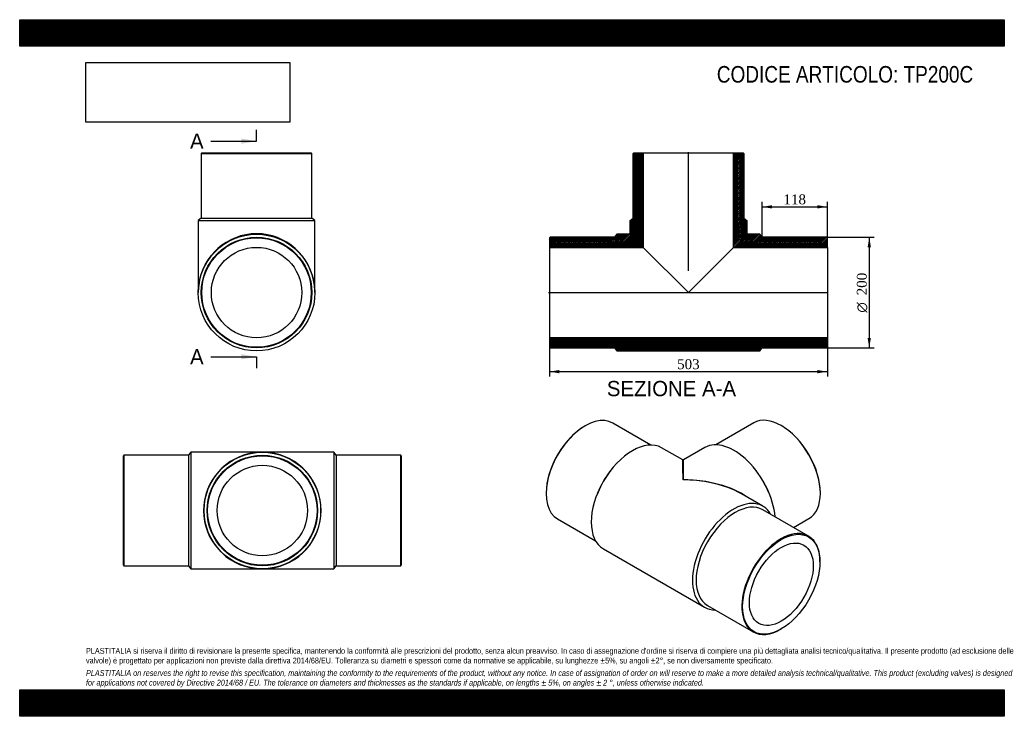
# Model space of a CAD drawing. Header units: millimetres. Extents: x 0 to 1782, y 0 to 1260.
import ezdxf
from ezdxf.enums import TextEntityAlignment as Align
from ezdxf.lldxf.tags import DXFTag

# ---------------------------------------------------------------- set-up
doc = ezdxf.new("R2010")
doc.units = ezdxf.units.MM
doc.header["$LTSCALE"] = 6
for name, color, linetype in [('Default', 7, 'Continuous'), ('DV4_Default', 7, 'Continuous'), ('TP200C', 7, 'Continuous')]:
    doc.layers.add(name, color=color, linetype=linetype)
doc.styles.add('SEACAD_Solid_Edge_ANSI', font='seans.ttf')
doc.styles.add('SEACAD_Solid_Edge_ANSI1_Symbols', font='semeca1.ttf')
doc.styles.add('SEACAD_Times_New_Roman', font='times.ttf')
tags = doc.linetypes.add('CENTER2', pattern=[28.575, 19.05, -3.175, 3.175, -3.175]).pattern_tags.tags
tags[10:11] = [DXFTag(74, 4), DXFTag(75, 0), DXFTag(340, '0'), DXFTag(46, 0.0), DXFTag(50, 0.0), DXFTag(44, 0.0), DXFTag(45, 0.0)]
tags[8:9] = [DXFTag(74, 4), DXFTag(75, 0), DXFTag(340, '0'), DXFTag(46, 0.0), DXFTag(50, 0.0), DXFTag(44, 0.0), DXFTag(45, 0.0)]
tags[6:7] = [DXFTag(74, 4), DXFTag(75, 0), DXFTag(340, '0'), DXFTag(46, 0.0), DXFTag(50, 0.0), DXFTag(44, 0.0), DXFTag(45, 0.0)]
tags[4:5] = [DXFTag(74, 4), DXFTag(75, 0), DXFTag(340, '0'), DXFTag(46, 0.0), DXFTag(50, 0.0), DXFTag(44, 0.0), DXFTag(45, 0.0)]
doc.dimstyles.new('ANSImm', dxfattribs={"dimtxt": 18, "dimasz": 18, "dimexe": 9, "dimexo": 0, "dimgap": 4.5, "dimtad": 1, "dimdsep": 46, "dimtxsty": 'SEACAD_Times_New_Roman', "dimblk1": '_SE_FILLED', "dimblk2": '_SE_FILLED', "dimsah": 1, "dimcen": 9, "dimazin": 0, "dimtfac": 0.85, "dimtdec": 3, "dimtofl": 0, "dimtmove": 0, "dimatfit": 3, "dimfxl": 1, "dimarcsym": 0})
picture_1 = doc.add_image_def('image1.jpg', size_in_pixel=(4302, 1260))

# ---------------------------------------------------------------- blocks, each defined once
blk = doc.blocks.new('SE')
at = {"layer": 'TP200C', "color": 7, "linetype": 'Continuous'}
for p, q in [((188.7, 472.2), (187.7, 471.2)), ((187.7, 273.2), (187.7, 471.2)), ((188.7, 472.2), (188.7, 272.2)), ((305.7, 472.2), (188.7, 472.2)), ((309.7, 477.7), (305.7, 472.2)), ((305.7, 472.2), (305.7, 272.2)), ((309.7, 477.7), (309.7, 266.7)), ((439.2, 477.7), (309.7, 477.7)), ((568.7, 477.7), (439.2, 477.7)), ((568.7, 477.7), (568.7, 266.7)), ((572.7, 472.2), (568.7, 477.7)), ((572.7, 472.2), (572.7, 272.2)), ((689.7, 472.2), (572.7, 472.2)), ((689.7, 272.2), (689.7, 472.2)), ((690.7, 471.2), (689.7, 472.2)), ((690.7, 471.2), (690.7, 273.2)), ((187.7, 273.2), (188.7, 272.2)), ((188.7, 272.2), (305.7, 272.2)), ((305.7, 272.2), (309.7, 266.7)), ((568.7, 266.7), (572.7, 272.2)), ((572.7, 272.2), (689.7, 272.2)), ((689.7, 272.2), (690.7, 273.2)), ((309.7, 266.7), (439.2, 266.7)), ((439.2, 266.7), (568.7, 266.7))]:
    blk.add_line(p, q, dxfattribs=at)
for radius in [105.5, 100, 99, 81.8]:
    blk.add_circle((439.2, 372.2), radius, dxfattribs=at)
for major_axis, start_param, end_param in [((106.5, 0), 1.690336, 4.59398), ((106.5, 0), 1.570796, 1.690336), ((-106.5, 0), 4.59398, 4.712389), ((-106.5, 0), 1.690336, 4.59398), ((106.5, 0), 4.59398, 4.712389), ((-106.5, 0), 1.570796, 1.690336)]:
    blk.add_ellipse((439.2, 372.2), major_axis=major_axis, ratio=0.99061, start_param=start_param, end_param=end_param, dxfattribs=at)
blk = doc.blocks.new('SE1')
at = {"layer": 'TP200C', "color": 7, "linetype": 'Continuous'}
for p, q in [((1023.5, 525.4), (1022.8, 525)), ((1142.2, 490.6), (1073.5, 530.3)), ((1328.4, 530.7), (1259.7, 491)), ((1379.1, 525.4), (1378.4, 525.8)), ((1200.1, 463.6), (1161.8, 485.7)), ((1240.1, 486.1), (1201.1, 463.6)), ((1332.6, 444.7), (1331.8, 445.7)), ((1070.1, 445.3), (1069.3, 444.3)), ((952.8, 403.7), (952.8, 402.9)), ((1045.9, 403.8), (1045.4, 402.6)), ((1344.9, 380), (1306.6, 402.1)), ((1356.5, 403), (1356, 404.2)), ((1449.1, 403.3), (1449.1, 404.1)), ((973.5, 357.1), (1042.2, 317.4)), ((1427.7, 325.8), (1345, 373.6)), ((1400.6, 341.5), (1428.4, 357.5)), ((1056.3, 303), (1239.4, 197.2)), ((1448.4, 279.2), (1448.4, 280)), ((1245, 200.4), (1327.7, 152.6)), ((1377.7, 157.5), (1378.4, 157.9))]:
    blk.add_line(p, q, dxfattribs=at)
blk.add_arc((1200.6, 464.4), 1, 245.0503, 295.1556, dxfattribs=at)
for centre, major_axis, ratio, start_param, end_param in [((1023.5, 443.7), (50, 86.6), 0.57735, 0, 3.141593), ((1378.4, 444.1), (-50, 86.6), 0.57735, 3.141593, 6.283185), ((1022.8, 444.1), (-49.5, -85.7), 0.57735, 3.926991, 5.497787), ((1379.1, 444.5), (49.5, -85.7), 0.57735, 0.785398, 2.356194), ((1109, 394.3), (-52.7, -91.4), 0.57735, 3.141593, 6.283185), ((1292.9, 394.7), (-52.8, 91.4), 0.57735, 4.030697, 6.283185), ((1200.6, 341.5), (0.5, -122.1), 0.004085, 2.353814, 3.139212), ((1200.6, 341.5), (-0.5, -122.1), 0.004085, 3.143973, 3.929372), ((1106.2, 396), (-50, -86.6), 0.57735, 4.47635, 4.948428), ((1200.6, 341.5), (-149.9, -0.6), 0.574621, 3.822657, 4.710053), ((1295.7, 396.4), (-50, 86.6), 0.57735, 4.47635, 4.948428), ((1200.6, 341.5), (-149.9, 0.6), 0.574621, 4.390596, 4.714725), ((1200.6, 341.5), (-149.9, 0.6), 0.574621, 3.929327, 4.390596), ((1292.2, 288.6), (-52.7, -91.4), 0.57735, 2.817272, 6.283185), ((1295, 287), (-50, -86.6), 0.57735, 3.141593, 6.283185), ((1377.7, 239.2), (-50, -86.6), 0.57735, 2.356194, 6.283185), ((1292.2, 288.6), (-52.7, -91.4), 0.57735, 0, 0.324321), ((1377.7, 239.2), (-50, -86.6), 0.57735, 0, 0.785398)]:
    blk.add_ellipse(centre, major_axis=major_axis, ratio=ratio, start_param=start_param, end_param=end_param, dxfattribs=at)
for major_axis in [(49.5, 85.7), (-40.9, -70.8)]:
    blk.add_ellipse((1378.4, 238.8), major_axis=major_axis, ratio=0.57735, dxfattribs=at)
blk = doc.blocks.new('SE2')
at = {"layer": 'TP200C', "color": 7, "linetype": 'Continuous'}
for p, q in [((329.7, 1018.9), (328.7, 1017.9)), ((328.7, 1017.9), (528.7, 1017.9)), ((328.7, 1017.9), (328.7, 900.9)), ((329.7, 1018.9), (527.7, 1018.9)), ((528.7, 1017.9), (527.7, 1018.9)), ((528.7, 900.9), (528.7, 1017.9)), ((328.7, 900.9), (323.2, 896.9)), ((323.2, 896.9), (534.2, 896.9)), ((323.2, 896.9), (323.2, 766.4)), ((328.7, 900.9), (528.7, 900.9)), ((534.2, 896.9), (528.7, 900.9)), ((534.2, 766.4), (534.2, 896.9))]:
    blk.add_line(p, q, dxfattribs=at)
for radius in [105.5, 100, 99, 81.8]:
    blk.add_circle((428.7, 766.4), radius, dxfattribs=at)
for start_param, end_param in [(1.690336, 4.59398), (4.59398, 4.712389), (1.570796, 1.690336)]:
    blk.add_ellipse((428.7, 766.4), major_axis=(0, -106.5), ratio=0.99061, start_param=start_param, end_param=end_param, dxfattribs=at)
blk = doc.blocks.new('SE4')
at = {"color": 7, "linetype": 'Continuous', "style": 'SEACAD_Solid_Edge_ANSI'}
blk.add_text('A', height=27.6, dxfattribs=at).set_placement((308.3, 1054.1), align=Align.TOP_LEFT)
blk = doc.blocks.new('SE5')
at = {"color": 7, "linetype": 'Continuous', "style": 'SEACAD_Solid_Edge_ANSI'}
blk.add_text('A', height=27.6, dxfattribs=at).set_placement((308.3, 664.1), align=Align.TOP_LEFT)
blk = doc.blocks.new('SEANNOT_GROUP')
at = {"linetype": 'Continuous'}
blk.add_hatch(color=7, dxfattribs=at).paths.add_polyline_path([(401.1, 1035.7), (428.7, 1040.3), (401.1, 1044.9)])
at = {"color": 7, "linetype": 'Continuous'}
blk.add_lwpolyline([(345.9, 1040.3), (428.7, 1040.3)], dxfattribs=at)
blk = doc.blocks.new('SEANNOT_GROUP1')
at = {"linetype": 'Continuous'}
blk.add_hatch(color=7, dxfattribs=at).paths.add_polyline_path([(401.1, 645.7), (428.7, 650.3), (401.1, 654.9)])
at = {"color": 7, "linetype": 'Continuous'}
blk.add_lwpolyline([(345.9, 650.3), (428.7, 650.3)], dxfattribs=at)
blk = doc.blocks.new('SE3')
at = {"layer": 'Default', "color": 7, "linetype": 'CENTER2'}
for p, q in [((428.7, 1040.3), (428.7, 1061)), ((428.7, 650.3), (428.7, 629.6))]:
    blk.add_line(p, q, dxfattribs=at)
at = {"layer": 'Default', "color": 7, "linetype": 'CENTER2', "const_width": 0.0001}
blk.add_lwpolyline([(428.7, 1040.3), (428.7, 650.3)], dxfattribs=at)
at = {"layer": 'Default'}
for name in ['SE4', 'SEANNOT_GROUP', 'SE5', 'SEANNOT_GROUP1']:
    blk.add_blockref(name, (0, 0), dxfattribs=at)
blk = doc.blocks.new('SE6')
at = {"layer": 'TP200C', "linetype": 'Continuous'}
h = blk.add_hatch(dxfattribs=at)
h.set_pattern_fill('LINE', scale=0.629921, angle=45, style=0)
edge = h.paths.add_edge_path()
edge.add_line((1110.3, 900.9), (1104.8, 896.9))
edge.add_line((1104.8, 896.9), (1104.8, 872.9))
edge.add_arc((1103.8, 872.9), 1, 270, 360, ccw=False)
edge.add_line((1103.8, 871.9), (1080.8, 871.9))
edge.add_line((1080.8, 871.9), (1076.8, 866.4))
edge.add_line((1076.8, 866.4), (959.8, 866.4))
edge.add_line((959.8, 866.4), (958.8, 865.4))
edge.add_line((958.8, 865.4), (958.8, 848.2))
edge.add_line((958.8, 848.2), (1128.5, 848.2))
edge.add_line((1128.5, 848.2), (1128.5, 1018.9))
edge.add_line((1128.5, 1018.9), (1111.3, 1018.9))
edge.add_line((1111.3, 1018.9), (1110.3, 1017.9))
edge.add_line((1110.3, 1017.9), (1110.3, 900.9))
h = blk.add_hatch(dxfattribs=at)
h.set_pattern_fill('LINE', scale=0.629921, angle=45, style=0)
edge = h.paths.add_edge_path()
edge.add_line((1310.3, 900.9), (1310.3, 1017.9))
edge.add_line((1310.3, 1017.9), (1309.3, 1018.9))
edge.add_line((1309.3, 1018.9), (1292.1, 1018.9))
edge.add_line((1292.1, 1018.9), (1292.1, 848.2))
edge.add_line((1292.1, 848.2), (1461.8, 848.2))
edge.add_line((1461.8, 848.2), (1461.8, 865.4))
edge.add_line((1461.8, 865.4), (1460.8, 866.4))
edge.add_line((1460.8, 866.4), (1343.8, 866.4))
edge.add_line((1343.8, 866.4), (1339.8, 871.9))
edge.add_line((1339.8, 871.9), (1316.8, 871.9))
edge.add_arc((1316.8, 872.9), 1, 180, 270, ccw=False)
edge.add_line((1315.8, 872.9), (1315.8, 896.9))
edge.add_line((1315.8, 896.9), (1310.3, 900.9))
h = blk.add_hatch(dxfattribs=at)
h.set_pattern_fill('LINE', scale=0.629921, angle=45, style=0)
h.paths.add_polyline_path([(1461.8, 667.4), (1461.8, 684.6), (958.8, 684.6), (958.8, 667.4), (959.8, 666.4), (1076.8, 666.4), (1080.8, 660.9), (1339.8, 660.9), (1343.8, 666.4), (1460.8, 666.4)])
at = {"layer": 'DV4_Default', "color": 7, "linetype": 'CENTER2'}
for p, q in [((1210.3, 805.5), (1210.3, 1020.6)), ((957, 766.4), (1463.5, 766.4))]:
    blk.add_line(p, q, dxfattribs=at)
at = {"layer": 'TP200C', "color": 7, "linetype": 'Continuous'}
for p, q in [((1110.3, 1017.9), (1111.3, 1018.9)), ((1110.3, 900.9), (1110.3, 1017.9)), ((1111.3, 1018.9), (1128.5, 1018.9)), ((1128.5, 1018.9), (1292.1, 1018.9)), ((1128.5, 1018.9), (1128.5, 848.2)), ((1292.1, 1018.9), (1309.3, 1018.9)), ((1292.1, 848.2), (1292.1, 1018.9)), ((1309.3, 1018.9), (1310.3, 1017.9)), ((1310.3, 1017.9), (1310.3, 900.9)), ((1104.8, 896.9), (1110.3, 900.9)), ((1104.8, 872.9), (1104.8, 896.9)), ((1310.3, 900.9), (1315.8, 896.9)), ((1315.8, 896.9), (1315.8, 872.9)), ((958.8, 865.4), (959.8, 866.4)), ((958.8, 865.4), (958.8, 848.2)), ((1076.8, 866.4), (959.8, 866.4)), ((1080.8, 871.9), (1076.8, 866.4)), ((1103.8, 871.9), (1080.8, 871.9)), ((1339.8, 871.9), (1316.8, 871.9)), ((1343.8, 866.4), (1339.8, 871.9)), ((1460.8, 866.4), (1343.8, 866.4)), ((1460.8, 866.4), (1461.8, 865.4)), ((1461.8, 848.2), (1461.8, 865.4)), ((958.8, 848.2), (958.8, 684.6)), ((958.8, 848.2), (1128.5, 848.2)), ((1128.5, 848.2), (1210.3, 766.4)), ((1210.3, 766.4), (1292.1, 848.2)), ((1292.1, 848.2), (1461.8, 848.2)), ((1461.8, 848.2), (1461.8, 684.6)), ((1461.8, 684.6), (958.8, 684.6)), ((958.8, 684.6), (958.8, 667.4)), ((1461.8, 667.4), (1461.8, 684.6)), ((959.8, 666.4), (958.8, 667.4)), ((959.8, 666.4), (1076.8, 666.4)), ((1076.8, 666.4), (1080.8, 660.9)), ((1080.8, 660.9), (1339.8, 660.9)), ((1339.8, 660.9), (1343.8, 666.4)), ((1343.8, 666.4), (1460.8, 666.4)), ((1461.8, 667.4), (1460.8, 666.4))]:
    blk.add_line(p, q, dxfattribs=at)
for centre, start, end in [((1103.8, 872.9), 270, 0), ((1316.8, 872.9), 180, 270)]:
    blk.add_arc(centre, 1, start, end, dxfattribs=at)
blk = doc.blocks.new('DMBLK364')
at = {"layer": 'Default', "linetype": 'Continuous'}
for points in [[(976.8, 620.4), (976.8, 626.4), (958.8, 623.4)], [(1443.8, 620.4), (1461.8, 623.4), (1443.8, 626.4)]]:
    blk.add_hatch(color=7, dxfattribs=at).paths.add_polyline_path(points)
at = {"layer": 'Default', "color": 7, "linetype": 'Continuous'}
for p, q in [((958.8, 684.6), (958.8, 614.4)), ((1461.8, 684.6), (1461.8, 614.4)), ((958.8, 623.4), (1461.8, 623.4))]:
    blk.add_line(p, q, dxfattribs=at)
at = {"layer": 'Default', "color": 7, "linetype": 'Continuous', "style": 'SEACAD_Times_New_Roman'}
blk.add_text('503', height=18, dxfattribs=at).set_placement((1189.8, 645.9), align=Align.TOP_LEFT)
blk = doc.blocks.new('_SE_FILLED')
at = {"color": 0}
blk.add_line((0, 0), (-1, 0), dxfattribs=at)
blk.add_solid([(0, 0), (-1, -0.1665), (-1, 0.1665), (0, 0)], dxfattribs=at)
blk = doc.blocks.new('DMBLK365')
at = {"layer": 'Default', "linetype": 'Continuous'}
for points in [[(1361.8, 924.5), (1343.8, 921.5), (1361.8, 918.5)], [(1443.8, 924.5), (1443.8, 918.5), (1461.8, 921.5)]]:
    blk.add_hatch(color=7, dxfattribs=at).paths.add_polyline_path(points)
at = {"layer": 'Default', "color": 7, "linetype": 'Continuous'}
for p, q in [((1343.8, 866.4), (1343.8, 930.5)), ((1461.8, 856.8), (1461.8, 930.5)), ((1343.8, 921.5), (1461.8, 921.5))]:
    blk.add_line(p, q, dxfattribs=at)
at = {"layer": 'Default', "color": 7, "linetype": 'Continuous', "style": 'SEACAD_Times_New_Roman'}
blk.add_text('118', height=18, dxfattribs=at).set_placement((1382.3, 944), align=Align.TOP_LEFT)
blk = doc.blocks.new('GDimGGroup')
at = {"layer": 'Default', "linetype": 'Continuous'}
for points in [[(1540.6, 848.4), (1537.6, 866.4), (1534.6, 848.4)], [(1540.6, 684.4), (1534.6, 684.4), (1537.6, 666.4)]]:
    blk.add_hatch(color=7, dxfattribs=at).paths.add_polyline_path(points)
at = {"layer": 'Default', "color": 7, "linetype": 'Continuous'}
for p, q in [((1460.8, 866.4), (1546.6, 866.4)), ((1537.6, 866.4), (1537.6, 666.4)), ((1460.8, 666.4), (1546.6, 666.4))]:
    blk.add_line(p, q, dxfattribs=at)
for s, style, p in [('200', 'SEACAD_Times_New_Roman', (1515.1, 761.5)), ('O', 'SEACAD_Solid_Edge_ANSI1_Symbols', (1515.1, 730.2))]:
    blk.add_text(s, height=18, rotation=90, dxfattribs=dict(at, style=style)).set_placement(p, align=Align.TOP_LEFT)

msp = doc.modelspace()

# ---------------------------------------------------------------- hatches: boundary and pattern name
at = {"layer": 'Default', "linetype": 'Continuous'}
h = msp.add_hatch(dxfattribs=at)
h.set_pattern_fill('LINE', scale=0.629921, angle=45, style=0)
h.paths.add_polyline_path([(1782, 1212), (1782, 1260), (0, 1260), (0, 1212)])
for points in [[(1782, 1212), (1782, 1260), (0, 1260), (0, 1212)], [(1782, 0), (1782, 48), (0, 48), (0, 0)]]:
    msp.add_hatch(color=7, dxfattribs=at).paths.add_polyline_path(points)
h = msp.add_hatch(dxfattribs=at)
h.set_pattern_fill('LINE', scale=0.629921, angle=45, style=0)
h.paths.add_polyline_path([(1782, 0), (1782, 48), (0, 48), (0, 0)])

# ---------------------------------------------------------------- linework, layer by layer
at = {"layer": 'Default', "color": 7, "linetype": 'Continuous'}
for p, q in [((0, 1260), (1782, 1260)), ((0, 1212), (0, 1260)), ((1782, 1260), (1782, 1212)), ((1782, 1212), (0, 1212)), ((0, 48), (1782, 48)), ((0, 0), (0, 48)), ((1782, 48), (1782, 0)), ((1782, 0), (0, 0))]:
    msp.add_line(p, q, dxfattribs=at)

# ---------------------------------------------------------------- block references
at = {"layer": 'Default'}
for name in ['SE3', 'SE2', 'SE6', 'GDimGGroup', 'SE1', 'SE']:
    msp.add_blockref(name, (0, 0), dxfattribs=at)

# ---------------------------------------------------------------- texts
at = {"layer": 'Default', "color": 7, "linetype": 'Continuous', "style": 'SEACAD_Solid_Edge_ANSI'}
msp.add_text('SEZIONE A-A', height=27.6, dxfattribs=at).set_placement((1062.672, 606.622), align=Align.TOP_LEFT)
at = {"layer": 'Default', "attachment_point": 1}
for s, insert, char_height, width in [('{\\fArial Narrow|b0||i0||c0|p34;\\C7;\\H30.;\\W1.;CODICE ARTICOLO: TP200C}', (1261.717, 1176.201), 30, 498.41871), ("{\\fArial Narrow|b0||i0||c0|p34;\\C7;\\H10.5;\\W1.;PLASTITALIA si riserva il diritto di revisionare la presente specifica, mantenendo la conformità alle prescrizioni del prodotto, senza alcun preavviso. In caso di assegnazione d'ordine si riserva di compiere una più dettagliata analisi tecnico/qualitativa. Il presente prodotto (ad esclusione delle \\P}{\\fArial Narrow|b0||i0||c0|p34;\\C7;\\H10.5;\\W1.;valvole) è progettato per applicazioni non previste dalla direttiva 2014/68/EU. Tolleranza su diametri e spessori come da normative se applicabile, su lunghezze ±5%, su angoli ±2°, se non diversamente specificato.\\P}{\\fArial Narrow|b0||i0||c0|p34;\\C7;\\H3.;\\W1.;   \\P}{\\fArial Narrow|b0||i1||c0|p34;\\C7;\\H10.5;\\W1.;PLASTITALIA on reserves the right to revise this specification, maintaining the conformity to the requirements of the product, without any notice. In case of assignation of order on will reserve to make a more detailed analysis technical/qualitative. This product (excluding valves) is designed \\P}{\\fArial Narrow|b0||i1||c0|p34;\\C7;\\H10.5;\\W1.;for applications not covered by Directive 2014/68 / EU. The tolerance on diameters and thicknesses as the standards if applicable, on lengths ± 5%, on angles ± 2 °, unless otherwise indicated.\\P}", (120, 123.614), 10.5, 1542)]:
    msp.add_mtext(s, dxfattribs=dict(at, insert=insert, char_height=char_height, width=width))

# ---------------------------------------------------------------- dimensions: what is measured, and where the dimension line sits
at = {"layer": 'Default', "color": 7, "linetype": 'Continuous'}
dim = msp.add_linear_dim(base=(1461.797, 921.537), p1=(1343.797, 866.359), p2=(1461.797, 856.759), text='\\A1;<>', dimstyle='ANSImm', dxfattribs=at)
dim.commit()
dim.dimension.update_dxf_attribs({"geometry": 'DMBLK365', "text_midpoint": (1402.797, 921.537), "dimtype": 160})
dim = msp.add_linear_dim(base=(958.797, 623.39), p1=(958.797, 684.559), p2=(1461.797, 684.559), angle=0, text='\\A1;<>', dimstyle='ANSImm', dxfattribs=at)
dim.commit()
dim.dimension.update_dxf_attribs({"geometry": 'DMBLK364', "text_midpoint": (1210.297, 623.39), "dimtype": 161})

# ---------------------------------------------------------------- pictures from other files: only their frames are drawn
image = msp.add_image(picture_1, insert=(120, 1074.619), size_in_units=(368.743, 108))
image.dxf.flags = 7

doc.saveas('drawing.dxf')
